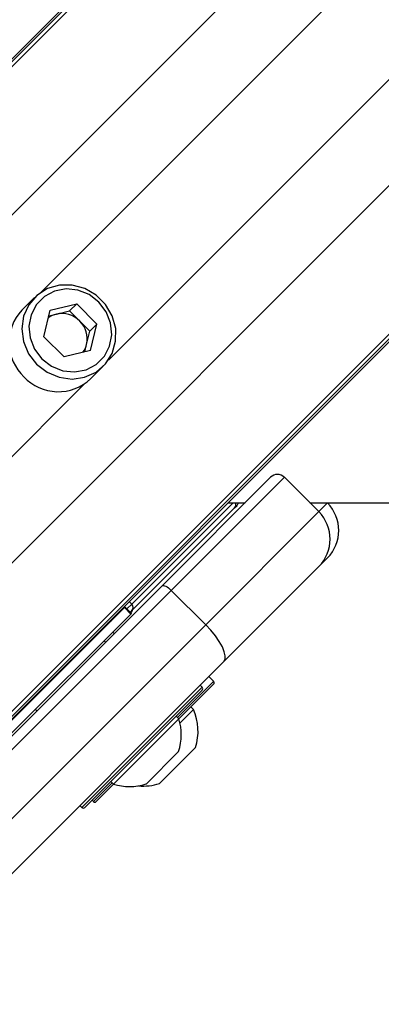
# Model space of a CAD drawing. Header units: millimetres. Extents: x 1471 to 17407, y 627 to 16320.
# Tile 40 of 74: x 3767 to 3841, y 10277 to 10479. Entities that reach past the tile are written whole.
import ezdxf

# ---------------------------------------------------------------- set-up
doc = ezdxf.new("R2010")
doc.units = ezdxf.units.MM
doc.header["$LTSCALE"] = 2
doc.layers.add('COMPONENT_GEOMETRY', color=7, linetype='Continuous')
doc.styles.add('SLDTEXTSTYLE0', font='TXT', dxfattribs={"width": 0.75})
doc.dimstyles.new('SLDDIMSTYLE0', dxfattribs={"dimtxt": 100, "dimasz": 6.604, "dimexe": 0, "dimexo": 0.0625, "dimgap": 25, "dimtad": 0, "dimtih": 1, "dimtoh": 1, "dimdec": 1, "dimrnd": 1e-09, "dimzin": 12, "dimdsep": 46, "dimtxsty": 'SLDTEXTSTYLE0', "dimsah": 1, "dimcen": 0.09, "dimadec": 0, "dimazin": 3, "dimtfac": 1, "dimtdec": 1, "dimtofl": 0, "dimtmove": 0, "dimatfit": 3, "dimfxl": 1, "dimfrac": 2, "dimtolj": 1, "dimtzin": 12, "dimarcsym": 0})
doc.dimstyles.new('SLDDIMSTYLE1', dxfattribs={"dimtxt": 100, "dimasz": 6.604, "dimexe": 0, "dimexo": 0.0625, "dimgap": 25, "dimtad": 0, "dimtih": 1, "dimtoh": 1, "dimdec": 0, "dimrnd": 1e-09, "dimzin": 12, "dimdsep": 46, "dimtxsty": 'SLDTEXTSTYLE0', "dimsah": 1, "dimcen": 0.09, "dimadec": 0, "dimazin": 3, "dimtfac": 1, "dimtdec": 0, "dimtofl": 0, "dimtmove": 0, "dimatfit": 3, "dimfxl": 1, "dimfrac": 2, "dimtolj": 1, "dimtzin": 12, "dimarcsym": 0})

# ---------------------------------------------------------------- blocks, each defined once
blk = doc.blocks.new('_D')
at = {"layer": 'COMPONENT_GEOMETRY', "color": 7}
for p, q in [((8879.1, 12946.13), (8879.1, 8922.45)), ((3565.77, 9920.66), (3565.77, 8922.45)), ((6022.37, 9072.83), (5991.9, 9072.83)), ((5991.9, 9072.83), (5991.9, 8914.08)), ((6422.51, 9072.83), (6452.97, 9072.83)), ((6452.97, 9072.83), (6452.97, 8914.08)), ((3565.77, 8928.8), (5941.22, 8928.8)), ((8879.1, 8928.8), (6503.65, 8928.8)), ((5991.9, 8914.08), (6022.37, 8914.08)), ((6452.97, 8914.08), (6422.51, 8914.08))]:
    blk.add_line(p, q, dxfattribs=at)
for points in [[(3565.77, 8928.8), (3572.37, 8927.79), (3572.37, 8929.82)], [(8879.1, 8928.8), (8872.5, 8929.82), (8872.5, 8927.79)]]:
    blk.add_solid(points, dxfattribs=at)
at = {"layer": 'COMPONENT_GEOMETRY', "color": 7, "char_height": 100, "attachment_point": 1, "style": 'SLDTEXTSTYLE0'}
for s, insert in [('8\'8.59"', (6022.37, 9042.99)), ('2656.7', (6019.24, 8893.37))]:
    blk.add_mtext(s, dxfattribs=dict(at, insert=insert))
blk = doc.blocks.new('_D_1')
at = {"layer": 'COMPONENT_GEOMETRY', "color": 7}
for p, q in [((8879.1, 12946.13), (8879.1, 8407.68)), ((2657.77, 9298.99), (2657.77, 8407.68)), ((5531.42, 8558.06), (5500.95, 8558.06)), ((5500.95, 8558.06), (5500.95, 8399.31)), ((6005.45, 8558.06), (6035.92, 8558.06)), ((6035.92, 8558.06), (6035.92, 8399.31)), ((2657.77, 8414.03), (5450.27, 8414.03)), ((8879.1, 8414.03), (6086.6, 8414.03)), ((5500.95, 8399.31), (5531.42, 8399.31)), ((6035.92, 8399.31), (6005.45, 8399.31))]:
    blk.add_line(p, q, dxfattribs=at)
for points in [[(2657.77, 8414.03), (2664.37, 8413.02), (2664.37, 8415.05)], [(8879.1, 8414.03), (8872.5, 8415.05), (8872.5, 8413.02)]]:
    blk.add_solid(points, dxfattribs=at)
at = {"layer": 'COMPONENT_GEOMETRY', "color": 7, "char_height": 100, "attachment_point": 1, "style": 'SLDTEXTSTYLE0'}
for s, insert in [('10\'2.47"', (5531.42, 8528.22)), ('3111', (5620.66, 8378.6))]:
    blk.add_mtext(s, dxfattribs=dict(at, insert=insert))

msp = doc.modelspace()

# ---------------------------------------------------------------- linework, layer by layer
at = {"color": 8, "linetype": 'Continuous', "lineweight": 25}
for p, q in [((3693.14, 10397.59), (4955.3, 11659.75)), ((3708.91, 10382.82), (4972.74, 11646.65)), ((3744.69, 10347.04), (5008.52, 11610.87)), ((3759.46, 10331.27), (5021.35, 11593.15)), ((3771.25, 10423.31), (4663.35, 11315.4)), ((3785.17, 10409.38), (4677.27, 11301.48)), ((3730.9, 10355.11), (3780.25, 10404.46)), ((3810.83, 10380.01), (3789.97, 10359.15)), ((3828.45, 10378.19), (3830.23, 10379.97)), ((3789.97, 10359.15), (3788.99, 10358.18)), ((3789.97, 10359.15), (3789.46, 10359.71)), ((3779.73, 10317.31), (3804.48, 10342.06)), ((3799.39, 10335.83), (3806.75, 10343.2)), ((3806.75, 10343.2), (3806.83, 10343.28)), ((3782.08, 10318.53), (3785.95, 10322.4))]:
    msp.add_line(p, q, dxfattribs=at)
at = {"color": 7, "linetype": 'Continuous', "lineweight": 25}
for p, q in [((3690.17, 10395.63), (4729.79, 11435.25)), ((3687.2, 10393.21), (4714, 11420.01)), ((3757.5, 10328.3), (4801.98, 11372.78)), ((3755.08, 10325.33), (4033.9, 10604.14)), ((3769.98, 10422.26), (3767.38, 10419.65)), ((3773.19, 10419.63), (3778.65, 10420.93)), ((3777.2, 10419.48), (3778.65, 10420.93)), ((3782.8, 10416.78), (3778.65, 10420.93)), ((3771.89, 10414.17), (3773.19, 10419.63)), ((3774.47, 10418.83), (3777.2, 10419.48)), ((3779.27, 10417.41), (3777.2, 10419.48)), ((3772.91, 10418.46), (3774.47, 10418.83)), ((3781.35, 10415.33), (3779.27, 10417.41)), ((3780.7, 10412.6), (3781.35, 10415.33)), ((3781.35, 10415.33), (3782.8, 10416.78)), ((3781.5, 10411.32), (3782.8, 10416.78)), ((3771.89, 10414.17), (3776.04, 10410.02)), ((3781.5, 10411.32), (3776.04, 10410.02)), ((3780.33, 10411.04), (3780.7, 10412.6)), ((3781.52, 10405.51), (3784.13, 10408.11)), ((3796.22, 10362.93), (3818.55, 10385.26)), ((3821.38, 10385.26), (3798.11, 10362)), ((3821.38, 10385.26), (3828.45, 10378.19)), ((3789.98, 10357.83), (3811.15, 10379)), ((3809.77, 10380.01), (3813.3, 10380.01)), ((3811.15, 10379), (3811.64, 10379.48)), ((3830.19, 10380.02), (3830.23, 10379.97)), ((3805.19, 10354.93), (3828.45, 10378.19)), ((3830.23, 10368.66), (3828.45, 10366.88)), ((3828.45, 10366.88), (3808.91, 10347.34)), ((3736.24, 10302.95), (3796.22, 10362.93)), ((3798.11, 10362), (3738.14, 10302.02)), ((3798.11, 10362), (3805.19, 10354.93)), ((3788.47, 10358.44), (3763.18, 10333.15)), ((3788.6, 10358.57), (3788.47, 10358.44)), ((3788.47, 10358.44), (3789.78, 10357.13)), ((3789.91, 10357.26), (3788.6, 10358.57)), ((3789.78, 10357.13), (3764.49, 10331.84)), ((3789.66, 10357.51), (3789.98, 10357.83)), ((3789.78, 10357.13), (3789.91, 10357.26)), ((3789.8, 10357.36), (3789.88, 10357.44)), ((3745.21, 10294.95), (3805.19, 10354.93)), ((3785.51, 10355.56), (3785.25, 10355.38)), ((3786.39, 10353.1), (3786.07, 10353.42)), ((3786.39, 10353.1), (3786.07, 10353.42)), ((3784.61, 10351.32), (3784.29, 10351.64)), ((3784.61, 10351.32), (3784.29, 10351.64)), ((3808.91, 10347.34), (3748.93, 10287.36)), ((3806.83, 10343.28), (3805.84, 10344.27)), ((3806.75, 10342.64), (3799.65, 10335.54)), ((3804.48, 10342.06), (3804.05, 10342.48)), ((3806.83, 10342.71), (3806.75, 10342.64)), ((3804.48, 10341.49), (3780.29, 10317.31)), ((3802.7, 10337.51), (3802.16, 10338.04)), ((3770.15, 10337.5), (3770.47, 10337.18)), ((3770.15, 10337.5), (3770.47, 10337.18)), ((3799.64, 10335.58), (3799.1, 10336.12)), ((3802.7, 10337.51), (3799.89, 10334.7)), ((3799.64, 10335.58), (3786.21, 10322.15)), ((3799.63, 10328.87), (3792.92, 10322.15)), ((3803.12, 10329.66), (3795.69, 10322.24)), ((3786.25, 10322.13), (3782.64, 10318.53)), ((3785.67, 10322.68), (3786.21, 10322.15)), ((3779.3, 10317.73), (3779.73, 10317.31)), ((3781.8, 10318.81), (3782.08, 10318.53))]:
    msp.add_line(p, q, dxfattribs=at)
at = {"color": 7, "linetype": 'Continuous', "lineweight": 25, "flags": 128}
for points in [[(3770.41, 10408.54), (3772.56, 10406.88), (3775.05, 10405.83), (3777.69, 10405.48), (3780.28, 10405.85), (3782.63, 10406.91), (3784.56, 10408.58), (3785.94, 10410.75), (3786.66, 10413.24), (3786.67, 10415.88), (3785.97, 10418.46), (3784.6, 10420.81), (3782.68, 10422.73), (3780.33, 10424.1), (3777.75, 10424.8), (3775.11, 10424.8), (3772.62, 10424.07), (3770.45, 10422.69), (3768.78, 10420.76), (3767.72, 10418.41), (3767.35, 10415.82), (3767.7, 10413.18), (3768.75, 10410.69), (3770.41, 10408.54)], [(3771.5, 10409.63), (3773.49, 10408.11), (3775.79, 10407.19), (3778.22, 10406.94), (3780.58, 10407.39), (3782.67, 10408.48), (3784.34, 10410.15), (3785.43, 10412.24), (3785.88, 10414.6), (3785.63, 10417.03), (3784.71, 10419.33), (3783.19, 10421.32), (3781.2, 10422.84), (3778.9, 10423.76), (3776.47, 10424.01), (3774.11, 10423.57), (3772.02, 10422.47), (3770.35, 10420.8), (3769.26, 10418.71), (3768.81, 10416.35), (3769.06, 10413.92), (3769.98, 10411.62), (3771.5, 10409.63)], [(3826.62, 10380.02), (4399.98, 10380.05), (5029.34, 10380.08), (5669.94, 10380.09), (6310.54, 10380.1)], [(3796.22, 10362.93), (3796.34, 10363), (3796.51, 10363.01), (3796.72, 10362.96), (3796.97, 10362.86), (3797.25, 10362.7), (3797.54, 10362.5), (3797.83, 10362.26), (3798.11, 10362)], [(3785.52, 10355.54), (3785.22, 10355.37), (3785.18, 10355.35)], [(3808.91, 10347.34), (3809.18, 10347.82), (3809.22, 10348.51), (3809.03, 10349.36), (3808.62, 10350.36), (3808, 10351.46), (3807.2, 10352.62), (3806.25, 10353.79), (3805.19, 10354.93)]]:
    msp.add_lwpolyline(points, dxfattribs=at)
at = {"color": 7, "linetype": 'Continuous', "lineweight": 25}
for centre, radius, start, end in [((3774.44, 10413), 9.7, 136.7531, 226.7979), ((3775.59, 10413.8), 5.15, 44.3774, 102.5941), ((3775.53, 10414.36), 4.59, 103.3406, 126.1803), ((3775.67, 10413.73), 5.15, 347.4059, 45.6226), ((3776.23, 10413.66), 4.59, 323.8197, 346.6594), ((3565.77, 10203.9), 202, 90, 24.5732), ((3774.87, 10412.57), 9.7, 223.2021, 313.2469), ((3819.96, 10383.85), 2, 45, 135), ((3810.93, 10380.19), 1, 315, 349.8691), ((3824.58, 10374.32), 8, 315, 45), ((3822.79, 10372.53), 8, 315, 45), ((3789.28, 10358.48), 0.962, 317.0513, 44.186), ((3789.17, 10358.14), 1, 315, 351.8699), ((3804.19, 10341.77), 0.4, 315, 45), ((3806.54, 10342.99), 0.4, 315, 45), ((3792.33, 10333.02), 11.29, 342.7009, 23.3898), ((3789.55, 10332.24), 10.63, 341.5409, 18.3384), ((3789.55, 10332.24), 10.63, 251.6616, 288.4591), ((3792.33, 10333.02), 11.29, 265.2595, 287.2991), ((3782.36, 10318.81), 0.4, 225, 315), ((3780.01, 10317.59), 0.4, 225, 315)]:
    msp.add_arc(centre, radius, start, end, dxfattribs=at)
at = {"color": 8, "linetype": 'Continuous', "lineweight": 25}
msp.add_arc((3810.47, 10379.64), 0.939, 316.5188, 23.493, dxfattribs=at)
at = {"color": 7, "linetype": 'Continuous', "lineweight": 25}
msp.add_open_spline([(3785.07, 10355.32), (3785.17, 10355.35), (3785.43, 10355.42), (3785.63, 10355.61), (3785.77, 10355.73)], degree=3, knots=[0, 0, 0, 0, 0.352331, 1, 1, 1, 1], dxfattribs=at)

# ---------------------------------------------------------------- dimensions: what is measured, and where the dimension line sits
at = {"layer": 'COMPONENT_GEOMETRY', "color": 7}
for base, p2, dimstyle, picture, middle in [((2657.77, 8414.03), (2657.77, 9301.53), 'SLDDIMSTYLE1', '_D_1', (5768.44, 8414.03)), ((3565.77, 8928.8), (3565.77, 9923.2), 'SLDDIMSTYLE0', '_D', (6222.44, 8928.8))]:
    dim = msp.add_linear_dim(base=base, p1=(8879.1, 12948.67), p2=p2, dimstyle=dimstyle, dxfattribs=at)
    dim.commit()
    dim.dimension.update_dxf_attribs({"geometry": picture, "text_midpoint": middle, "dimtype": 160})

doc.saveas('drawing.dxf')
